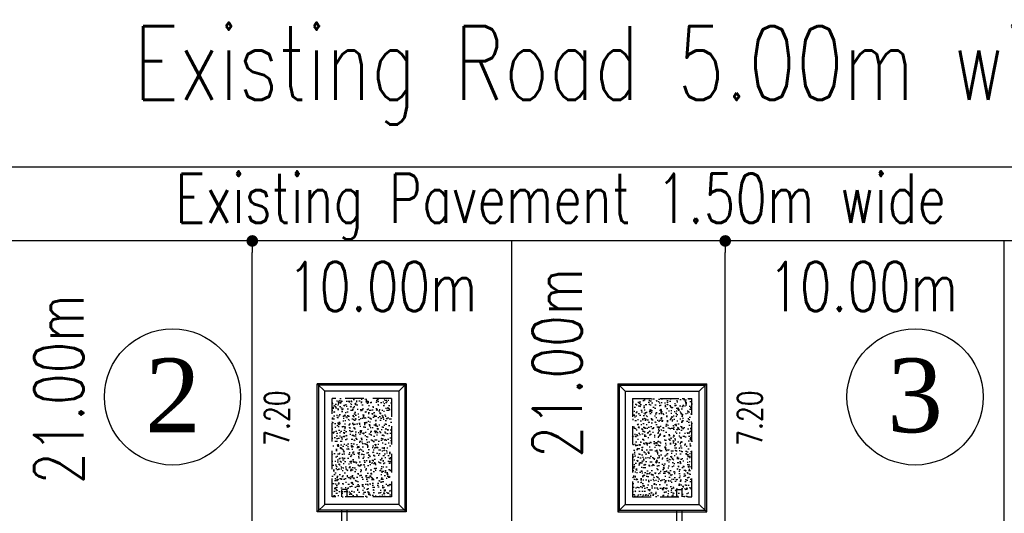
# Model space of a CAD drawing. Header units: millimetres. Extents: x 301 to 1479, y 491 to 1341.
# Tile 28 of 256: x 400 to 420, y 565 to 575. Entities that reach past the tile are written whole.
import ezdxf
from ezdxf.enums import TextEntityAlignment as Align

# ---------------------------------------------------------------- set-up
doc = ezdxf.new("R2010")
doc.units = ezdxf.units.MM
doc.header["$LTSCALE"] = 1.5
doc.header["$MEASUREMENT"] = 0
doc.linetypes.add('HIDDEN', pattern=[0.375, 0.25, -0.125])
doc.linetypes.add('PHANTOM2', pattern=[1.25, 0.625, -0.125, 0.125, -0.125, 0.125, -0.125])
for name, color, linetype in [('AP&SA', 254, 'HIDDEN'), ('Blk', 7, 'Continuous'), ('boundary', 3, 'Continuous'), ('DIM', 6, 'Continuous'), ('Hatch Aggregate', 252, 'Continuous'), ('Kerb', 251, 'Continuous'), ('PVC Pipe 110', 69, 'Continuous'), ('ROAD', 8, 'Continuous'), ('TEXT', 7, 'Continuous'), ('TXTAREA', 10, 'Continuous')]:
    doc.layers.add(name, color=color, linetype=linetype)
doc.styles.add('RS1', font='romans.shx', dxfattribs={"width": 0.75, "height": 0.5})
doc.styles.add('RS2', font='romans.shx', dxfattribs={"width": 0.75, "height": 1})
doc.styles.add('RS3', font='romans.shx', dxfattribs={"width": 0.75, "height": 1.5})
doc.styles.add('times', font='times.ttf')
doc.dimstyles.new('Souillac5', dxfattribs={"dimscale": 0.5, "dimtxt": 0.5, "dimasz": 0.47, "dimexe": 0, "dimexo": 1, "dimgap": 0.5, "dimtad": 1, "dimzin": 0, "dimdsep": 46, "dimtxsty": 'RS1', "dimblk": 'DOT', "dimcen": 3, "dimse1": 1, "dimse2": 1, "dimclrd": 6, "dimclre": 6, "dimclrt": 7, "dimaunit": 1, "dimadec": 0, "dimazin": 0, "dimtfac": 1, "dimtofl": 0, "dimtmove": 1, "dimatfit": 3, "dimfxl": 1, "dimtolj": 1, "dimtzin": 0, "dimlwe": -1, "dimarcsym": 0})
pattern_1 = [(140, (33568.45174, -774197.05092), (0.018825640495, 0.21517805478), [0.0225, -0.2475]), (85, (33568.45174, -774197.05092), (-0.22565764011, -0.041625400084), [0.018, -0.198]), (190.45144446, (33568.45331, -774197.033), (-0.20683199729, 0.17355265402), [0.0191220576, -0.2103426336]), (136.1842, (33568.39174, -774197.05092), (0.04965578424, 0.3201723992), [0.03375, -0.37125]), (186.63563549, (33568.39588, -774197.02424), (-0.29223558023, 0.2803985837), [0.0286831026, -0.315514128]), (81.18416399, (33568.39174, -774197.05092), (-0.29223558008, 0.28039858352), [0.027, -0.2970000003]), (111, (33568.40674, -774197.02092), (0.1207856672, 0.179072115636), [0.0225, -0.2475]), (56, (33568.40674, -774197.02092), (-0.217545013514, 0.072994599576), [0.018, -0.198]), (161.45144474, (33568.4168, -774197.006), (-0.09675934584, 0.25206671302), [0.019122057, -0.2103426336]), (127.5, (33568.45174, -774197.05092), (-0.0998681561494, 0.003647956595), [0, -0.1956, 0, -0.201, 0, -0.19875]), (97.5, (33568.45174, -774197.05092), (-0.118323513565, 0.078920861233), [0, -0.1146, 0, -0.1911, 0, -0.07575]), (57.5, (33568.45174, -774197.11782), (0.00676646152, 0.160146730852), [0, -0.075, 0, -0.234, 0, -0.3105]), (47.5, (33568.45174, -774197.14782), (-0.0300314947, 0.174955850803), [0, -0.0975, 0, -0.1554, 0, -0.2205])]

# ---------------------------------------------------------------- blocks, each defined once
blk = doc.blocks.new('SSSU-D2')
at = {"layer": 'Hatch Aggregate'}
h = blk.add_hatch(dxfattribs=at)
h.set_pattern_fill('AR-CONC', color=256, scale=0.03, angle=90)
h.set_pattern_definition(pattern_1)
h.paths.add_polyline_path([(-12.795, 2), (-14, 2), (-14, 4), (-12.795, 4)])
h = blk.add_hatch(dxfattribs=at)
h.set_pattern_fill('AR-CONC', color=256, scale=0.03, angle=90)
h.set_pattern_definition(pattern_1)
h.paths.add_polyline_path([(-0.105, 2), (1.1, 2), (1.1, 4), (-0.105, 4)])
at = {"layer": 'AP&SA', "linetype": 'HIDDEN'}
for p, q in [((-14, 4), (-14, 2)), ((-14, 4), (-12.795, 4)), ((-12.795, 2), (-12.795, 4)), ((-0.105, 2), (-0.105, 4)), ((1.1, 4), (-0.105, 4)), ((1.1, 4), (1.1, 2)), ((-14, 2), (-12.795, 2)), ((1.1, 2), (-0.105, 2))]:
    blk.add_line(p, q, dxfattribs=at)
at = {"layer": 'Kerb'}
for p, q in [((-14.3, 4.3), (-14.3, 1.7)), ((-14.3, 4.3), (-12.495, 4.3)), ((-14.15, 4.15), (-14.3, 4.3)), ((-14.27, 4.27), (-14.27, 1.73)), ((-14.27, 4.27), (-12.525, 4.27)), ((-12.645, 4.15), (-12.495, 4.3)), ((-12.525, 1.73), (-12.525, 4.27)), ((-12.495, 1.7), (-12.495, 4.3)), ((-0.405, 1.7), (-0.405, 4.3)), ((1.4, 4.3), (-0.405, 4.3)), ((-0.255, 4.15), (-0.405, 4.3)), ((-0.375, 1.73), (-0.375, 4.27)), ((1.37, 4.27), (-0.375, 4.27)), ((1.25, 4.15), (1.4, 4.3)), ((1.37, 4.27), (1.37, 1.73)), ((1.4, 4.3), (1.4, 1.7)), ((-14.15, 4.15), (-14.15, 1.85)), ((-14.15, 4.15), (-12.645, 4.15)), ((-12.645, 1.85), (-12.645, 4.15)), ((-0.255, 1.85), (-0.255, 4.15)), ((1.25, 4.15), (-0.255, 4.15)), ((1.25, 4.15), (1.25, 1.85)), ((-14.15, 1.85), (-14.3, 1.7)), ((-14.15, 1.85), (-12.645, 1.85)), ((-12.645, 1.85), (-12.495, 1.7)), ((-0.255, 1.85), (-0.405, 1.7)), ((1.25, 1.85), (-0.255, 1.85)), ((1.25, 1.85), (1.4, 1.7)), ((-14.3, 1.7), (-12.495, 1.7)), ((-14.27, 1.73), (-12.525, 1.73)), ((1.4, 1.7), (-0.405, 1.7)), ((1.37, 1.73), (-0.375, 1.73))]:
    blk.add_line(p, q, dxfattribs=at)
at = {"layer": 'PVC Pipe 110', "linetype": 'PHANTOM2', "ltscale": 2}
for p, q in [((-12.94, 3.963), (-12.913, 3.857)), ((0.04, 3.963), (0.013, 3.857))]:
    blk.add_line(p, q, dxfattribs=at)
at = {"layer": 'PVC Pipe 110', "linetype": 'PHANTOM2', "ltscale": 0.03}
for p, q in [((-13.105, 2.15), (-12.995, 2.15)), ((0.205, 2.15), (0.095, 2.15))]:
    blk.add_line(p, q, dxfattribs=at)
at = {"layer": 'PVC Pipe 110', "linetype": 'PHANTOM2', "ltscale": 1.5}
for p, q in [((-13.105, -0.25), (-13.105, 2.15)), ((-12.995, -0.25), (-12.995, 2.15)), ((0.095, -0.25), (0.095, 2.15)), ((0.205, -0.25), (0.205, 2.15))]:
    blk.add_line(p, q, dxfattribs=at)
blk = doc.blocks.new('_DOT')
at = {"color": 0, "linetype": 'ByBlock'}
blk.add_line((-0.5, 0), (-1, 0), dxfattribs=at)
at = {"color": 0, "linetype": 'ByBlock', "const_width": 0.5}
blk.add_lwpolyline([(-0.25, 0, 1), (0.25, 0, 1)], format="xyb", close=True, dxfattribs=at)
blk = doc.blocks.new('*D23')
at = {"layer": 'DEFPOINTS', "color": 0, "transparency": 16777216}
for p in [(404.612, 570.769), (404.612, 570.769), (404.612, 563.569)]:
    blk.add_point(p, dxfattribs=at)
at = {"layer": 'DIM', "color": 6, "lineweight": -2, "transparency": 16777216}
blk.add_line((404.612, 563.804), (404.612, 570.534), dxfattribs=at)
at = {"layer": 'DIM', "color": 6, "lineweight": -2, "transparency": 16777216, "xscale": 0.235, "yscale": 0.235, "zscale": 0.235}
for p, rotation in [((404.612, 570.769), 90), ((404.612, 563.569), 270)]:
    blk.add_blockref('_DOT', p, dxfattribs=dict(at, rotation=rotation))
at = {"layer": 'DIM', "color": 7, "transparency": 16777216, "insert": (405.112, 567.169), "char_height": 0.5, "attachment_point": 5, "rotation": 90, "style": 'RS1'}
blk.add_mtext('\\A1;7.20', dxfattribs=at)
blk = doc.blocks.new('*D26')
at = {"layer": 'DEFPOINTS', "color": 0, "transparency": 16777216}
for p in [(414.219, 570.769), (414.219, 570.769), (414.219, 563.569)]:
    blk.add_point(p, dxfattribs=at)
at = {"layer": 'DIM', "color": 6, "lineweight": -2, "transparency": 16777216}
blk.add_line((414.219, 563.804), (414.219, 570.534), dxfattribs=at)
at = {"layer": 'DIM', "color": 6, "lineweight": -2, "transparency": 16777216, "xscale": 0.235, "yscale": 0.235, "zscale": 0.235}
for p, rotation in [((414.219, 570.769), 90), ((414.219, 563.569), 270)]:
    blk.add_blockref('_DOT', p, dxfattribs=dict(at, rotation=rotation))
at = {"layer": 'DIM', "color": 7, "transparency": 16777216, "insert": (414.719, 567.169), "char_height": 0.5, "attachment_point": 5, "rotation": 90, "style": 'RS1'}
blk.add_mtext('\\A1;7.20', dxfattribs=at)

msp = doc.modelspace()

# ---------------------------------------------------------------- linework, layer by layer
at = {"layer": 'boundary'}
for p, q in [((409.8876, 528.769), (409.8876, 570.769)), ((419.8876, 528.769), (419.8876, 570.769))]:
    msp.add_line(p, q, dxfattribs=at)
at = {"layer": 'ROAD'}
for p, q in [((489.8337, 572.269), (335.5118, 572.269)), ((489.8337, 570.769), (335.0411, 570.769))]:
    msp.add_line(p, q, dxfattribs=at)
at = {"layer": 'TXTAREA'}
for centre in [(402.9918, 567.6004), (418.0747, 567.6004)]:
    msp.add_circle(centre, 1.3831, dxfattribs=at)

# ---------------------------------------------------------------- block references
at = {"layer": 'Blk'}
for p in [(406.3376, 563.569), (426.3376, 563.569)]:
    msp.add_blockref('SSSU-D2', p, dxfattribs=at)

# ---------------------------------------------------------------- texts
at = {"layer": 'TEXT', "linetype": 'Continuous', "style": 'RS3', "width": 0.75}
msp.add_text('Existing Road 5.00m wide ', height=1.5, dxfattribs=at).set_placement((412.5222, 574.3833), align=Align.MIDDLE_CENTER)
at = {"layer": 'TEXT', "style": 'RS2', "width": 0.75}
for s, rotation, p in [('Existing Pavement 1.50m wide', 0.01044, (403.0468, 571.1333)), ('10.00m', 0.01044, (405.3312, 569.3442)), ('10.00m', 0.01044, (415.0915, 569.3442)), ('21.00m', 89.94887, (411.3043, 566.3663)), ('21.00m', 89.94887, (401.1807, 565.8282))]:
    msp.add_text(s, height=1, rotation=rotation, dxfattribs=at).set_placement(p)
at = {"layer": 'TXTAREA', "style": 'times'}
for s, p in [('2', (402.9994, 567.6339)), ('3', (418.0747, 567.6339))]:
    msp.add_text(s, height=1.5, dxfattribs=at).set_placement(p, align=Align.MIDDLE_CENTER)

# ---------------------------------------------------------------- dimensions: what is measured, and where the dimension line sits
at = {"layer": 'DIM'}
for base, p1, p2, picture, middle in [((404.6116, 570.769), (404.6116, 563.569), (404.6116, 570.769), '*D23', (405.1116, 567.169)), ((414.2189, 570.769), (414.2189, 563.569), (414.2189, 570.769), '*D26', (414.7189, 567.169))]:
    dim = msp.add_linear_dim(base=base, p1=p1, p2=p2, angle=90, dimstyle='Souillac5', override={"dimtad": 4}, dxfattribs=at)
    dim.commit()
    dim.dimension.update_dxf_attribs({"geometry": picture, "text_midpoint": middle})

doc.saveas('drawing.dxf')
